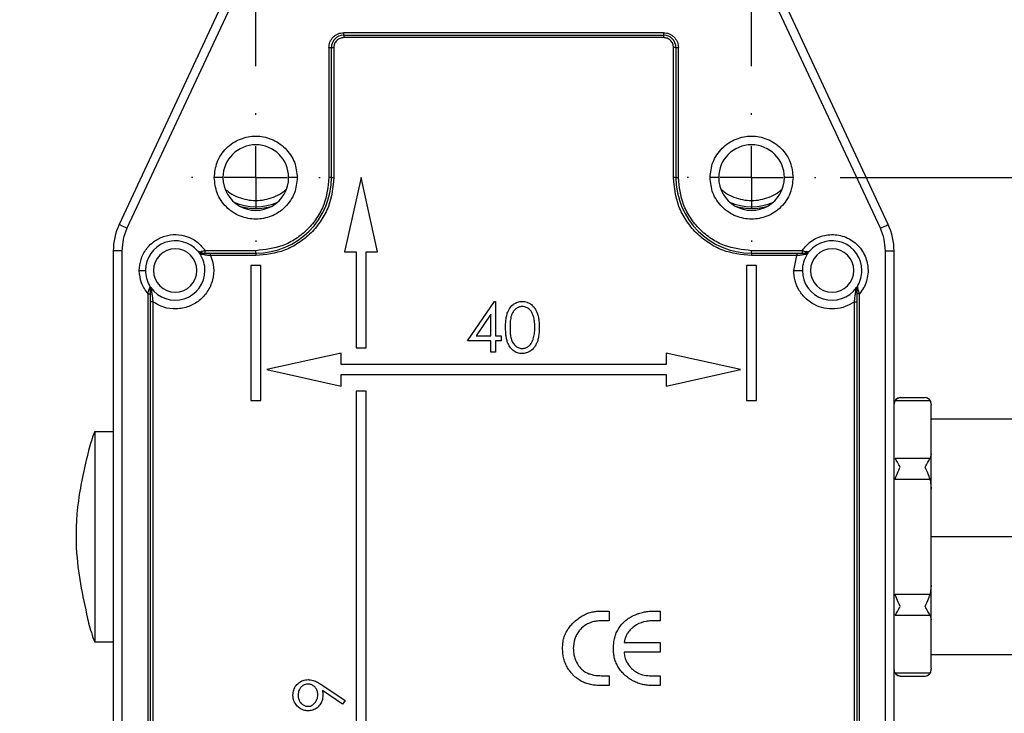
# Model space of a CAD drawing. Header units: millimetres. Extents: x 19 to 819, y 19 to 629.
# Tile 15 of 26: x 507 to 587, y 328 to 384. Entities that reach past the tile are written whole.
import ezdxf

# ---------------------------------------------------------------- set-up
doc = ezdxf.new("R2010")
doc.units = ezdxf.units.MM
doc.header["$LTSCALE"] = 3
doc.linetypes.add('CENTERX2', pattern=[20.32, 12.7, -2.54, 2.54, -2.54])
doc.layers.add('CENTER', color=40, linetype='CENTERX2')
doc.layers.add('DIMENSIONS', color=140, linetype='Continuous', lineweight=25)
doc.styles.add('SLDTEXTSTYLE0', font='TXT', dxfattribs={"width": 0.7})
doc.dimstyles.new('SLDDIMSTYLE1', dxfattribs={"dimtxt": 6.474023, "dimasz": 9.906, "dimexe": 0, "dimexo": 0.0625, "dimgap": 1.618506, "dimtad": 0, "dimtih": 1, "dimtoh": 1, "dimrnd": 1e-09, "dimzin": 4, "dimdsep": 46, "dimtxsty": 'SLDTEXTSTYLE0', "dimsah": 1, "dimcen": 0.09, "dimadec": 0, "dimazin": 1, "dimtfac": 1, "dimtmove": 0, "dimatfit": 0, "dimfxl": 0, "dimfrac": 2, "dimtolj": 1, "dimtzin": 12, "dimarcsym": 0})
doc.dimstyles.new('SLDDIMSTYLE2', dxfattribs={"dimtxt": 6.474023, "dimasz": 9.906, "dimexe": 0, "dimexo": 0.0625, "dimgap": 1.618506, "dimtad": 0, "dimtih": 1, "dimtoh": 1, "dimrnd": 1e-09, "dimzin": 4, "dimdsep": 46, "dimtxsty": 'SLDTEXTSTYLE0', "dimsah": 1, "dimcen": 0.09, "dimadec": 0, "dimazin": 1, "dimtfac": 1, "dimtofl": 0, "dimtmove": 0, "dimatfit": 3, "dimfxl": 0, "dimfrac": 2, "dimtolj": 1, "dimtzin": 12, "dimarcsym": 0})

# ---------------------------------------------------------------- blocks, each defined once
blk = doc.blocks.new('_D_9')
at = {"layer": 'DIMENSIONS'}
for p, q in [((526.235, 380.372), (526.235, 544.488)), ((566.235, 380.372), (566.235, 544.488)), ((526.235, 534.963), (507.185, 534.963)), ((536.872, 534.963), (534.698, 534.963)), ((534.698, 534.963), (534.698, 524.674)), ((556.11, 534.963), (558.284, 534.963)), ((558.284, 534.963), (558.284, 524.674)), ((566.235, 534.963), (585.285, 534.963)), ((534.698, 524.674), (536.872, 524.674)), ((558.284, 524.674), (556.11, 524.674))]:
    blk.add_line(p, q, dxfattribs=at)
for points in [[(526.235, 534.963), (516.329, 536.487), (516.329, 533.439)], [(566.235, 534.963), (576.141, 533.439), (576.141, 536.487)]]:
    blk.add_solid(points, dxfattribs=at)
at = {"layer": 'DIMENSIONS', "char_height": 6.35, "attachment_point": 1, "style": 'SLDTEXTSTYLE0'}
for s, insert in [('40.0', (536.872, 544.598)), ('1.57', (536.872, 532.859))]:
    blk.add_mtext(s, dxfattribs=dict(at, insert=insert))
blk = doc.blocks.new('_D_10')
at = {"layer": 'DIMENSIONS'}
for p, q in [((573.395, 371.372), (642.551, 371.372)), ((633.026, 371.372), (633.026, 346.894)), ((623.407, 335.155), (621.233, 335.155)), ((621.233, 335.155), (621.233, 324.866)), ((642.645, 335.155), (644.819, 335.155)), ((644.819, 335.155), (644.819, 324.866)), ((621.233, 324.866), (623.407, 324.866)), ((644.819, 324.866), (642.645, 324.866)), ((633.026, 282.372), (633.026, 323.416)), ((577.195, 282.372), (642.551, 282.372))]:
    blk.add_line(p, q, dxfattribs=at)
for points in [[(633.026, 371.372), (631.502, 361.466), (634.55, 361.466)], [(633.026, 282.372), (634.55, 292.278), (631.502, 292.278)]]:
    blk.add_solid(points, dxfattribs=at)
at = {"layer": 'DIMENSIONS', "char_height": 6.35, "attachment_point": 1, "style": 'SLDTEXTSTYLE0'}
for s, insert in [('89.0', (623.407, 344.79)), ('3.50', (623.407, 333.051))]:
    blk.add_mtext(s, dxfattribs=dict(at, insert=insert))
blk = doc.blocks.new('SW_CENTERMARKSYMBOL_6')
at = {"layer": 'CENTER', "color": 0}
for p, q in [((0, 5.08), (0, 5.19)), ((0, 0), (0, 2.54)), ((-5.08, 0), (-5.19, 0)), ((0, 0), (-2.54, 0)), ((0, 0), (0, -2.54)), ((0, 0), (2.54, 0)), ((5.08, 0), (5.19, 0)), ((0, -5.08), (0, -5.19))]:
    blk.add_line(p, q, dxfattribs=at)
blk = doc.blocks.new('SW_CENTERMARKSYMBOL_7')
at = {"layer": 'CENTER', "color": 0}
for p, q in [((0, 5.08), (0, 5.19)), ((0, 0), (0, 2.54)), ((-5.08, 0), (-5.19, 0)), ((0, 0), (-2.54, 0)), ((0, 0), (0, -2.54)), ((0, 0), (2.54, 0)), ((5.08, 0), (5.19, 0)), ((0, -5.08), (0, -5.19))]:
    blk.add_line(p, q, dxfattribs=at)

msp = doc.modelspace()

# ---------------------------------------------------------------- linework, layer by layer
for p, q in [((523.6, 385.583), (515.203, 367.576)), ((577.267, 367.576), (568.87, 385.583)), ((524.181, 385.172), (515.838, 367.28)), ((576.632, 367.28), (568.289, 385.172)), ((559.135, 383.072), (533.335, 383.072)), ((533.335, 382.872), (533.335, 383.072)), ((559.135, 383.072), (559.135, 382.872)), ((533.335, 382.872), (559.135, 382.872)), ((533.335, 382.872), (533.335, 382.672)), ((559.135, 382.672), (533.335, 382.672)), ((559.135, 382.872), (559.135, 382.672)), ((532.135, 381.872), (532.135, 371.372)), ((532.135, 381.872), (532.335, 381.872)), ((532.335, 371.372), (532.335, 381.872)), ((532.335, 381.872), (532.535, 381.872)), ((532.535, 381.872), (532.535, 371.372)), ((560.135, 381.872), (559.935, 381.872)), ((559.935, 371.372), (559.935, 381.872)), ((560.135, 381.872), (560.135, 371.372)), ((560.135, 381.872), (560.335, 381.872)), ((560.335, 371.372), (560.335, 381.872)), ((523.585, 371.372), (522.885, 371.372)), ((529.585, 371.372), (528.885, 371.372)), ((532.335, 371.372), (532.135, 371.372)), ((532.335, 371.372), (532.535, 371.372)), ((534.735, 371.372), (533.405, 365.372)), ((536.065, 365.372), (534.735, 371.372)), ((560.135, 371.372), (559.935, 371.372)), ((560.135, 371.372), (560.335, 371.372)), ((563.585, 371.372), (562.885, 371.372)), ((569.585, 371.372), (568.885, 371.372)), ((514.735, 365.463), (514.735, 282.372)), ((515.435, 365.463), (514.735, 365.463)), ((515.435, 365.463), (515.435, 282.372)), ((526.235, 365.472), (522.154, 365.472)), ((522.154, 365.272), (522.154, 365.472)), ((526.235, 365.272), (526.235, 365.472)), ((570.316, 365.472), (566.235, 365.472)), ((566.235, 365.272), (566.235, 365.472)), ((570.316, 365.472), (570.316, 365.272)), ((577.035, 282.372), (577.035, 365.463)), ((577.035, 365.463), (577.735, 365.463)), ((577.735, 282.372), (577.735, 365.463)), ((521.568, 365.425), (521.583, 365.408)), ((521.742, 365.191), (521.743, 365.192)), ((521.747, 365.181), (521.742, 365.189)), ((521.926, 365.272), (522.154, 365.272)), ((522.154, 365.272), (526.235, 365.272)), ((522.593, 365.072), (522.593, 365.272)), ((526.235, 365.072), (522.593, 365.072)), ((526.235, 365.272), (526.235, 365.072)), ((533.405, 365.372), (534.335, 365.372)), ((534.335, 365.372), (534.335, 357.622)), ((535.135, 357.622), (535.135, 365.372)), ((535.135, 365.372), (536.065, 365.372)), ((566.235, 365.272), (570.316, 365.272)), ((566.235, 365.272), (566.235, 365.072)), ((569.877, 365.072), (566.235, 365.072)), ((569.635, 363.872), (569.877, 365.072)), ((569.877, 365.272), (569.877, 365.072)), ((570.316, 365.272), (570.544, 365.272)), ((570.633, 365.281), (570.562, 365.272)), ((570.887, 365.408), (570.902, 365.425)), ((516.835, 363.872), (517.335, 363.872)), ((525.835, 364.272), (525.835, 353.372)), ((526.635, 364.272), (525.835, 364.272)), ((526.635, 353.372), (526.635, 364.272)), ((565.835, 364.272), (565.835, 353.372)), ((566.635, 364.272), (565.835, 364.272)), ((566.635, 353.372), (566.635, 364.272)), ((569.635, 363.872), (570.335, 363.872)), ((517.682, 362.627), (517.674, 362.64)), ((517.735, 361.982), (517.735, 362.402)), ((574.699, 362.492), (574.702, 362.497)), ((574.703, 362.497), (574.703, 362.497)), ((574.735, 362.402), (574.735, 361.982)), ((574.739, 362.468), (574.745, 362.492)), ((517.535, 361.982), (517.535, 293.761)), ((517.535, 361.982), (517.735, 361.982)), ((517.735, 293.761), (517.735, 361.982)), ((574.735, 361.982), (574.735, 293.761)), ((574.935, 361.982), (574.735, 361.982)), ((574.935, 293.761), (574.935, 361.982)), ((517.935, 361.348), (517.735, 361.348)), ((517.935, 361.348), (517.935, 294.396)), ((543.312, 358.195), (545.495, 361.374)), ((545.495, 361.374), (545.568, 361.374)), ((545.568, 361.374), (545.568, 358.605)), ((574.535, 361.348), (574.735, 361.348)), ((574.535, 294.396), (574.535, 361.348)), ((545.209, 360.342), (544.017, 358.605)), ((545.209, 358.605), (545.209, 360.342)), ((544.017, 358.605), (545.209, 358.605)), ((545.568, 358.605), (546.03, 358.605)), ((546.03, 358.605), (546.03, 358.195)), ((534.335, 357.622), (535.135, 357.622)), ((545.209, 358.195), (543.312, 358.195)), ((545.209, 357.272), (545.209, 358.195)), ((546.03, 358.195), (545.568, 358.195)), ((545.568, 358.195), (545.568, 357.272)), ((533.135, 357.202), (527.135, 355.872)), ((533.135, 356.272), (533.135, 357.202)), ((545.568, 357.272), (545.209, 357.272)), ((559.335, 357.202), (559.335, 356.272)), ((565.335, 355.872), (559.335, 357.202)), ((559.335, 356.272), (533.135, 356.272)), ((527.135, 355.872), (533.135, 354.542)), ((533.135, 354.542), (533.135, 355.472)), ((533.135, 355.472), (559.335, 355.472)), ((559.335, 354.542), (565.335, 355.872)), ((559.335, 355.472), (559.335, 354.542)), ((534.335, 354.122), (534.335, 302.122)), ((535.135, 354.122), (534.335, 354.122)), ((535.135, 302.122), (535.135, 354.122)), ((578.235, 353.609), (580.235, 353.609)), ((525.835, 353.372), (526.635, 353.372)), ((565.835, 353.372), (566.635, 353.372)), ((580.651, 353.342), (577.819, 353.342)), ((580.651, 353.342), (580.735, 352.988)), ((580.735, 349.077), (580.735, 352.988)), ((587.975, 351.872), (580.735, 351.872)), ((513.235, 350.872), (513.235, 333.872)), ((513.235, 350.872), (514.735, 350.872)), ((512.732, 349.338), (512.739, 349.322)), ((580.735, 349.077), (580.651, 348.723)), ((580.735, 346.283), (580.735, 349.077)), ((577.819, 348.723), (580.651, 348.723)), ((580.651, 346.991), (577.819, 346.991)), ((580.651, 346.991), (580.735, 346.283)), ((580.735, 338.461), (580.735, 346.283)), ((587.975, 342.372), (580.735, 342.372)), ((580.735, 338.461), (580.651, 337.753)), ((580.735, 335.667), (580.735, 338.461)), ((577.819, 337.753), (580.651, 337.753)), ((553.977, 336.372), (554.739, 336.372)), ((554.739, 336.372), (554.739, 335.582)), ((558.247, 336.372), (558.865, 336.372)), ((558.865, 336.372), (558.865, 335.582)), ((512.739, 335.422), (512.732, 335.405)), ((554.739, 335.582), (554.109, 335.582)), ((558.865, 335.582), (558.219, 335.582)), ((580.651, 336.021), (577.819, 336.021)), ((580.651, 336.021), (580.735, 335.667)), ((580.735, 331.756), (580.735, 335.667)), ((514.735, 333.872), (513.235, 333.872)), ((555.961, 333.846), (558.865, 333.846)), ((558.865, 333.846), (558.865, 333.056)), ((558.865, 333.056), (555.961, 333.056)), ((580.735, 332.872), (587.975, 332.872)), ((577.819, 331.402), (580.651, 331.402)), ((580.735, 331.756), (580.651, 331.402)), ((554.089, 331.161), (554.739, 331.161)), ((554.739, 331.161), (554.739, 330.372)), ((558.014, 331.161), (558.865, 331.161)), ((558.865, 331.161), (558.865, 330.372)), ((578.235, 331.134), (580.235, 331.134)), ((533.238, 328.861), (531.612, 329.973)), ((531.636, 330.379), (533.438, 329.147)), ((554.739, 330.372), (553.944, 330.372)), ((558.865, 330.372), (558.142, 330.372)), ((533.438, 329.147), (533.238, 328.861))]:
    msp.add_line(p, q)
at = {"flags": 128}
for points in [[(515.838, 367.28), (515.714, 367.338), (515.595, 367.393), (515.485, 367.444), (515.389, 367.489), (515.31, 367.526), (515.252, 367.553), (515.216, 367.57), (515.203, 367.576)], [(576.632, 367.28), (576.756, 367.338), (576.875, 367.393), (576.985, 367.444), (577.081, 367.489), (577.16, 367.526), (577.218, 367.553), (577.254, 367.57), (577.267, 367.576)]]:
    msp.add_lwpolyline(points, dxfattribs=at)
for centre, radius, start, end in [((533.335, 381.872), 1, 90.00041, 179.9997), ((559.135, 381.872), 1, 0.00028, 89.99961), ((526.235, 371.372), 2.65, 0.00014, 179.99986), ((566.235, 371.372), 2.65, 0.00015, 179.99985), ((526.235, 371.372), 2.65, 179.99982, 0.00018), ((526.235, 371.372), 6.1, 270.00003, 359.99997), ((566.235, 371.372), 6.1, 180.00002, 269.99999), ((566.235, 371.372), 2.65, 179.99983, 0.00017), ((526.235, 373.372), 4.35, 246.03436, 293.96564), ((526.235, 373.372), 4.496, 252.95239, 287.04761), ((566.235, 373.372), 4.35, 246.03434, 293.96566), ((566.235, 373.372), 4.496, 252.95234, 287.04766), ((519.735, 365.463), 5, 155.00015, 179.99993), ((572.735, 365.463), 5, 0.00002, 24.99999), ((519.735, 363.872), 2.4, 40.93263, 179.99995), ((572.735, 363.872), 2.4, 0.00005, 139.06737), ((519.735, 363.872), 1.75, 0, 180), ((572.735, 363.872), 1.75, 0.00002, 179.99998), ((519.735, 363.872), 2.4, 359.99983, 33.05586), ((521.96, 365.403), 0.135, 181.8429, 255.22886), ((572.735, 363.872), 2.4, 146.94418, 180.00005), ((570.51, 365.403), 0.135, 284.77249, 358.15524), ((519.735, 363.872), 2.4, 179.99981, 210.45034), ((519.735, 363.872), 2.4, 215.09665, 0.00009), ((519.735, 363.872), 1.75, 180, 0), ((572.735, 363.872), 2.4, 179.99993, 324.90334), ((572.735, 363.872), 1.75, 180.00002, 359.99998), ((572.735, 363.872), 2.4, 329.54959, 0.0001), ((517.619, 362.395), 0.117, 3.62372, 60.57189), ((574.851, 362.395), 0.117, 119.43133, 176.37225), ((578.235, 353.109), 0.5, 90.0003, 179.9997), ((580.235, 353.109), 0.5, 0.0003, 89.99948), ((536.564, 342.373), 24.829, 159.98367, 163.70824), ((536.567, 342.371), 24.832, 196.29186, 200.01607), ((578.235, 331.634), 0.5, 179.99957, 270.0111), ((580.235, 331.634), 0.5, 270.04649, 0.00006)]:
    msp.add_arc(centre, radius, start, end)
for points, knots in [([(532.135, 381.872), (532.151, 382.023), (532.176, 382.256), (532.325, 382.535), (532.48, 382.726), (532.671, 382.881), (532.951, 383.031), (533.184, 383.056), (533.335, 383.072)], [0, 0, 0, 0, 0.239443, 0.369581, 0.500002, 0.630137, 0.760556, 1, 1, 1, 1]), ([(559.135, 383.072), (559.286, 383.056), (559.519, 383.031), (559.798, 382.881), (559.989, 382.726), (560.145, 382.535), (560.294, 382.256), (560.319, 382.023), (560.335, 381.872)], [0, 0, 0, 0, 0.239444, 0.3695763, 0.4999986, 0.6301358, 0.7605564, 1, 1, 1, 1]), ([(533.335, 382.672), (533.234, 382.661), (533.079, 382.645), (532.893, 382.545), (532.765, 382.442), (532.662, 382.314), (532.562, 382.128), (532.546, 381.972), (532.535, 381.872)], [0, 0, 0, 0, 0.239442, 0.36951, 0.499996, 0.630069, 0.760556, 1, 1, 1, 1]), ([(559.935, 381.872), (559.924, 381.972), (559.908, 382.128), (559.808, 382.314), (559.705, 382.441), (559.577, 382.545), (559.391, 382.645), (559.236, 382.661), (559.135, 382.672)], [0, 0, 0, 0, 0.239443, 0.369506, 0.500003, 0.630067, 0.760559, 1, 1, 1, 1]), ([(522.885, 371.372), (522.93, 371.793), (522.999, 372.443), (523.417, 373.224), (523.849, 373.757), (524.382, 374.192), (525.163, 374.596), (526.235, 374.803), (527.307, 374.596), (528.087, 374.193), (528.62, 373.757), (529.053, 373.225), (529.471, 372.444), (529.54, 371.793), (529.585, 371.372)], [0, 0, 0, 0, 0.119721, 0.184835, 0.25, 0.315113, 0.380278, 0.5, 0.619721, 0.684835, 0.75, 0.815113, 0.880279, 1, 1, 1, 1]), ([(562.885, 371.372), (562.93, 371.793), (562.999, 372.443), (563.417, 373.224), (563.849, 373.757), (564.382, 374.192), (565.163, 374.596), (566.235, 374.803), (567.307, 374.596), (568.087, 374.193), (568.62, 373.757), (569.053, 373.225), (569.471, 372.444), (569.54, 371.793), (569.585, 371.372)], [0, 0, 0, 0, 0.119721, 0.184835, 0.25, 0.315113, 0.380278, 0.5, 0.619721, 0.684835, 0.75, 0.815113, 0.880279, 1, 1, 1, 1]), ([(529.585, 371.372), (529.54, 370.951), (529.471, 370.3), (529.053, 369.519), (528.621, 368.987), (528.088, 368.551), (527.307, 368.147), (526.235, 367.941), (525.163, 368.147), (524.383, 368.551), (523.85, 368.987), (523.417, 369.519), (522.999, 370.3), (522.93, 370.951), (522.885, 371.372)], [0, 0, 0, 0, 0.1197213, 0.1848346, 0.2499998, 0.3151132, 0.3802784, 0.4999998, 0.6197216, 0.6848351, 0.7499998, 0.8151134, 0.8802787, 1, 1, 1, 1]), ([(532.135, 371.372), (532.056, 370.63), (531.935, 369.488), (531.199, 368.114), (530.438, 367.169), (529.493, 366.408), (528.119, 365.672), (526.977, 365.551), (526.235, 365.472)], [0, 0, 0, 0, 0.239456, 0.368361, 0.500001, 0.63164, 0.760543, 1, 1, 1, 1]), ([(532.535, 371.372), (532.451, 370.579), (532.321, 369.36), (531.536, 367.893), (530.723, 366.884), (529.713, 366.071), (528.247, 365.285), (527.028, 365.156), (526.235, 365.072)], [0, 0, 0, 0, 0.239457, 0.368361, 0.5, 0.63164, 0.760543, 1, 1, 1, 1]), ([(566.235, 365.072), (565.442, 365.156), (564.223, 365.285), (562.757, 366.071), (561.747, 366.884), (560.934, 367.893), (560.149, 369.36), (560.019, 370.579), (559.935, 371.372)], [0, 0, 0, 0, 0.239457, 0.36836, 0.5, 0.631639, 0.760544, 1, 1, 1, 1]), ([(566.235, 365.472), (565.493, 365.551), (564.351, 365.672), (562.977, 366.408), (562.032, 367.169), (561.271, 368.114), (560.535, 369.488), (560.414, 370.63), (560.335, 371.372)], [0, 0, 0, 0, 0.2394566, 0.3683606, 0.4999995, 0.6316388, 0.7605437, 1, 1, 1, 1]), ([(569.585, 371.372), (569.54, 370.951), (569.471, 370.3), (569.053, 369.519), (568.621, 368.987), (568.088, 368.551), (567.307, 368.147), (566.235, 367.941), (565.163, 368.147), (564.383, 368.551), (563.85, 368.987), (563.417, 369.519), (562.999, 370.3), (562.93, 370.951), (562.885, 371.372)], [0, 0, 0, 0, 0.119721, 0.184835, 0.25, 0.315113, 0.380278, 0.5, 0.619721, 0.684835, 0.75, 0.815113, 0.880279, 1, 1, 1, 1]), ([(523.764, 370.445), (523.883, 370.342), (524.197, 370.069), (525.011, 369.672), (526.235, 369.424), (527.459, 369.672), (528.269, 370.067), (528.58, 370.337), (528.695, 370.436)], [0, 0, 0, 0, 0.087463, 0.232279, 0.501296, 0.770312, 0.915128, 1, 1, 1, 1]), ([(563.764, 370.445), (563.883, 370.342), (564.197, 370.069), (565.011, 369.672), (566.235, 369.424), (567.459, 369.672), (568.269, 370.067), (568.58, 370.337), (568.695, 370.436)], [0, 0, 0, 0, 0.087463, 0.23228, 0.501295, 0.770311, 0.915128, 1, 1, 1, 1]), ([(515.838, 367.28), (515.721, 366.988), (515.487, 366.405), (515.452, 365.777), (515.435, 365.463)], [0, 0, 0, 0, 0.499996, 1, 1, 1, 1]), ([(577.035, 365.463), (577.018, 365.777), (576.983, 366.405), (576.749, 366.988), (576.632, 367.28)], [0, 0, 0, 0, 0.5000039, 1, 1, 1, 1]), ([(516.835, 363.872), (516.862, 364.173), (516.918, 364.79), (517.369, 365.633), (518.047, 366.292), (518.886, 366.694), (519.808, 366.821), (520.736, 366.646), (521.577, 366.192), (521.965, 365.708), (522.154, 365.472)], [0, 0, 0, 0, 0.121752, 0.249999, 0.378248, 0.5, 0.621752, 0.75, 0.878249, 1, 1, 1, 1]), ([(570.316, 365.472), (570.434, 365.629), (570.668, 365.943), (571.137, 366.314), (571.67, 366.593), (572.432, 366.802), (573.239, 366.774), (573.981, 366.515), (574.495, 366.202), (574.937, 365.793), (575.389, 365.15), (575.636, 364.382), (575.644, 363.591), (575.521, 363.003), (575.293, 362.45), (575.054, 362.138), (574.935, 361.982)], [0, 0, 0, 0, 0.062069, 0.124164, 0.187993, 0.251879, 0.37349, 0.436717, 0.499999, 0.563226, 0.626509, 0.748119, 0.811949, 0.875835, 0.937904, 1, 1, 1, 1]), ([(522.154, 365.472), (522.134, 365.468), (522.076, 365.456), (521.967, 365.431), (521.877, 365.41), (521.825, 365.398)], [0, 0, 0, 0, 0.1794877, 0.5260601, 1, 1, 1, 1]), ([(570.316, 365.472), (570.336, 365.468), (570.394, 365.456), (570.503, 365.431), (570.593, 365.41), (570.645, 365.398)], [0, 0, 0, 0, 0.1795354, 0.52606, 1, 1, 1, 1]), ([(522.593, 365.072), (522.692, 364.76), (522.894, 364.12), (522.791, 363.091), (522.381, 362.154), (521.703, 361.41), (520.828, 360.912), (519.824, 360.719), (518.797, 360.845), (518.217, 361.183), (517.935, 361.348)], [0, 0, 0, 0, 0.121672, 0.249999, 0.378327, 0.5, 0.621672, 0.75, 0.878327, 1, 1, 1, 1]), ([(521.548, 365.444), (521.583, 365.421), (521.641, 365.382), (521.742, 365.382), (521.797, 365.393), (521.825, 365.398)], [0, 0, 0, 0, 0.419775, 0.7015, 1, 1, 1, 1]), ([(521.926, 365.272), (521.891, 365.274), (521.818, 365.279), (521.681, 365.324), (521.6, 365.397), (521.548, 365.444)], [0, 0, 0, 0, 0.24511, 0.512753, 1, 1, 1, 1]), ([(521.548, 365.444), (521.552, 365.439), (521.569, 365.42), (521.609, 365.372), (521.673, 365.291), (521.72, 365.221), (521.747, 365.181)], [0, 0, 0, 0, 0.0596505, 0.2359943, 0.561708, 1, 1, 1, 1]), ([(521.712, 365.321), (521.695, 365.329), (521.656, 365.346), (521.606, 365.382), (521.576, 365.413), (521.563, 365.427)], [0, 0, 0, 0, 0.305468, 0.686382, 1, 1, 1, 1]), ([(521.821, 365.283), (521.791, 365.29), (521.755, 365.298), (521.723, 365.315), (521.717, 365.318)], [0, 0, 0, 0, 0.827027, 1, 1, 1, 1]), ([(521.747, 365.181), (521.749, 365.195), (521.755, 365.228), (521.826, 365.264), (521.885, 365.268), (521.926, 365.272)], [0, 0, 0, 0, 0.190422, 0.427669, 1, 1, 1, 1]), ([(522.593, 365.072), (522.494, 365.082), (522.307, 365.102), (522.052, 365.134), (521.875, 365.161), (521.781, 365.175), (521.753, 365.18), (521.747, 365.181)], [0, 0, 0, 0, 0.349481, 0.663118, 0.902535, 0.976389, 1, 1, 1, 1]), ([(570.723, 365.181), (570.717, 365.18), (570.689, 365.175), (570.594, 365.161), (570.418, 365.134), (570.163, 365.102), (569.976, 365.082), (569.877, 365.072)], [0, 0, 0, 0, 0.023744, 0.098041, 0.336936, 0.650684, 1, 1, 1, 1]), ([(570.922, 365.444), (570.87, 365.397), (570.789, 365.324), (570.652, 365.279), (570.579, 365.274), (570.544, 365.272)], [0, 0, 0, 0, 0.487248, 0.754876, 1, 1, 1, 1]), ([(570.544, 365.272), (570.598, 365.276), (570.661, 365.282), (570.723, 365.305), (570.743, 365.313), (570.754, 365.318), (570.762, 365.322)], [0, 0, 0, 0, 0.717853, 0.835346, 0.882551, 1, 1, 1, 1]), ([(570.544, 365.272), (570.585, 365.268), (570.644, 365.264), (570.715, 365.228), (570.721, 365.195), (570.723, 365.181)], [0, 0, 0, 0, 0.572328, 0.809573, 1, 1, 1, 1]), ([(570.922, 365.444), (570.887, 365.421), (570.829, 365.382), (570.728, 365.382), (570.673, 365.393), (570.645, 365.398)], [0, 0, 0, 0, 0.419784, 0.70152, 1, 1, 1, 1]), ([(570.702, 365.298), (570.692, 365.293), (570.675, 365.286), (570.657, 365.284), (570.65, 365.284)], [0, 0, 0, 0, 0.606467, 1, 1, 1, 1]), ([(570.723, 365.181), (570.75, 365.221), (570.797, 365.291), (570.861, 365.372), (570.901, 365.42), (570.918, 365.439), (570.922, 365.444)], [0, 0, 0, 0, 0.438229, 0.763953, 0.940306, 1, 1, 1, 1]), ([(570.723, 365.181), (570.725, 365.183), (570.728, 365.187), (570.732, 365.195), (570.738, 365.203), (570.742, 365.209), (570.745, 365.213)], [0, 0, 0, 0, 0.1900989, 0.4189985, 0.6881995, 1, 1, 1, 1]), ([(570.907, 365.427), (570.888, 365.408), (570.847, 365.366), (570.786, 365.326), (570.743, 365.312), (570.731, 365.308)], [0, 0, 0, 0, 0.377552, 0.811408, 1, 1, 1, 1]), ([(517.535, 361.982), (517.334, 362.266), (516.931, 362.833), (516.867, 363.526), (516.835, 363.872)], [0, 0, 0, 0, 0.499998, 1, 1, 1, 1]), ([(574.535, 361.348), (574.296, 361.205), (573.81, 360.912), (572.959, 360.742), (572.1, 360.797), (571.298, 361.083), (570.6, 361.57), (570.057, 362.237), (569.701, 363.029), (569.657, 363.594), (569.635, 363.872)], [0, 0, 0, 0, 0.122628, 0.25, 0.377372, 0.5, 0.622628, 0.75, 0.877372, 1, 1, 1, 1]), ([(517.535, 361.982), (517.536, 361.986), (517.543, 362.014), (517.566, 362.109), (517.605, 362.247), (517.646, 362.389), (517.667, 362.467), (517.676, 362.496)], [0, 0, 0, 0, 0.019243, 0.165466, 0.548726, 0.825938, 1, 1, 1, 1]), ([(517.666, 362.656), (517.676, 362.627), (517.695, 362.575), (517.682, 362.521), (517.676, 362.496)], [0, 0, 0, 0, 0.5372561, 1, 1, 1, 1]), ([(517.666, 362.656), (517.689, 362.609), (517.728, 362.528), (517.733, 362.44), (517.735, 362.402)], [0, 0, 0, 0, 0.5800682, 1, 1, 1, 1]), ([(517.771, 362.492), (517.755, 362.516), (517.726, 362.559), (517.691, 362.613), (517.673, 362.644), (517.666, 362.656)], [0, 0, 0, 0, 0.456523, 0.788743, 1, 1, 1, 1]), ([(517.735, 362.402), (517.735, 362.426), (517.734, 362.456), (517.751, 362.5), (517.765, 362.495), (517.771, 362.492)], [0, 0, 0, 0, 0.658336, 0.846095, 1, 1, 1, 1]), ([(517.771, 362.492), (517.77, 362.493), (517.768, 362.496), (517.765, 362.501), (517.761, 362.506), (517.759, 362.51), (517.757, 362.512)], [0, 0, 0, 0, 0.188568, 0.416437, 0.686439, 1, 1, 1, 1]), ([(517.771, 362.492), (517.772, 362.488), (517.774, 362.472), (517.782, 362.419), (517.805, 362.272), (517.842, 362.026), (517.89, 361.697), (517.92, 361.467), (517.935, 361.348)], [0, 0, 0, 0, 0.010389, 0.04189, 0.138944, 0.396226, 0.688938, 1, 1, 1, 1]), ([(574.535, 361.348), (574.55, 361.467), (574.58, 361.697), (574.628, 362.026), (574.665, 362.272), (574.688, 362.419), (574.696, 362.472), (574.698, 362.488), (574.699, 362.492)], [0, 0, 0, 0, 0.310951, 0.603572, 0.860808, 0.957914, 0.989565, 1, 1, 1, 1]), ([(574.804, 362.656), (574.797, 362.644), (574.779, 362.613), (574.744, 362.559), (574.715, 362.516), (574.699, 362.492)], [0, 0, 0, 0, 0.211299, 0.54348, 1, 1, 1, 1]), ([(574.699, 362.492), (574.705, 362.495), (574.719, 362.5), (574.736, 362.456), (574.735, 362.426), (574.735, 362.402)], [0, 0, 0, 0, 0.153863, 0.34156, 1, 1, 1, 1]), ([(574.735, 362.402), (574.737, 362.44), (574.742, 362.528), (574.781, 362.609), (574.804, 362.656)], [0, 0, 0, 0, 0.419934, 1, 1, 1, 1]), ([(574.754, 362.53), (574.757, 362.544), (574.765, 362.585), (574.785, 362.621), (574.798, 362.645)], [0, 0, 0, 0, 0.3538, 1, 1, 1, 1]), ([(574.804, 362.656), (574.794, 362.627), (574.775, 362.575), (574.788, 362.521), (574.794, 362.496)], [0, 0, 0, 0, 0.537255, 1, 1, 1, 1]), ([(574.935, 361.982), (574.934, 361.986), (574.932, 361.995), (574.925, 362.023), (574.902, 362.115), (574.865, 362.247), (574.824, 362.389), (574.803, 362.467), (574.794, 362.496)], [0, 0, 0, 0, 0.019214, 0.053284, 0.16538, 0.548727, 0.825952, 1, 1, 1, 1]), ([(546.389, 359.27), (546.389, 359.304), (546.39, 359.47), (546.403, 359.771), (546.451, 360.15), (546.543, 360.481), (546.702, 360.816), (546.917, 361.078), (547.223, 361.277), (547.478, 361.365), (547.666, 361.372), (547.726, 361.374)], [0, 0, 0, 0, 0.035738, 0.178776, 0.321896, 0.444968, 0.545404, 0.718334, 0.798225, 0.935538, 1, 1, 1, 1]), ([(547.738, 360.964), (547.705, 360.963), (547.588, 360.957), (547.371, 360.893), (547.126, 360.722), (546.955, 360.485), (546.853, 360.241), (546.798, 360.008), (546.755, 359.685), (546.751, 359.439), (546.748, 359.272)], [0, 0, 0, 0, 0.045603, 0.160447, 0.303948, 0.445541, 0.554499, 0.663317, 0.771925, 1, 1, 1, 1]), ([(547.726, 361.374), (547.76, 361.374), (547.926, 361.37), (548.222, 361.294), (548.566, 361.066), (548.78, 360.783), (548.93, 360.482), (549.026, 360.179), (549.095, 359.76), (549.102, 359.456), (549.107, 359.27)], [0, 0, 0, 0, 0.035497, 0.1771188, 0.318418, 0.466187, 0.5496657, 0.6762671, 0.8025603, 1, 1, 1, 1]), ([(548.748, 359.272), (548.747, 359.305), (548.746, 359.472), (548.732, 359.706), (548.689, 359.969), (548.637, 360.181), (548.535, 360.451), (548.354, 360.724), (548.069, 360.911), (547.86, 360.958), (547.75, 360.964), (547.738, 360.964)], [0, 0, 0, 0, 0.045644, 0.228433, 0.319786, 0.41116, 0.526849, 0.713832, 0.848603, 0.983785, 1, 1, 1, 1]), ([(547.726, 357.169), (547.693, 357.17), (547.532, 357.173), (547.247, 357.246), (546.914, 357.462), (546.69, 357.755), (546.548, 358.06), (546.465, 358.35), (546.401, 358.753), (546.394, 359.062), (546.389, 359.27)], [0, 0, 0, 0, 0.035795, 0.172541, 0.309007, 0.454567, 0.562002, 0.669316, 0.776462, 1, 1, 1, 1]), ([(546.748, 359.272), (546.748, 359.239), (546.748, 359.072), (546.76, 358.838), (546.793, 358.573), (546.846, 358.31), (546.965, 358.019), (547.166, 357.796), (547.383, 357.652), (547.566, 357.588), (547.702, 357.581), (547.738, 357.58)], [0, 0, 0, 0, 0.0456145, 0.2282421, 0.3195371, 0.4108537, 0.5952977, 0.7416775, 0.8140592, 0.9503398, 1, 1, 1, 1]), ([(549.107, 359.27), (549.106, 359.237), (549.105, 359.07), (549.09, 358.77), (549.035, 358.397), (548.936, 358.068), (548.769, 357.73), (548.492, 357.404), (548.099, 357.198), (547.836, 357.178), (547.726, 357.169)], [0, 0, 0, 0, 0.0355422, 0.1778182, 0.3202183, 0.4358994, 0.5435782, 0.7202542, 0.8835299, 1, 1, 1, 1]), ([(548.596, 358.266), (548.607, 358.298), (548.661, 358.456), (548.713, 358.706), (548.743, 359.012), (548.746, 359.185), (548.748, 359.272)], [0, 0, 0, 0, 0.0979, 0.491064, 0.744905, 1, 1, 1, 1]), ([(547.738, 357.58), (547.772, 357.581), (547.888, 357.585), (548.085, 357.644), (548.316, 357.792), (548.493, 358.01), (548.564, 358.186), (548.596, 358.266)], [0, 0, 0, 0, 0.085294, 0.297695, 0.514853, 0.779661, 1, 1, 1, 1]), ([(577.819, 353.342), (577.875, 353.42), (577.98, 353.566), (578.155, 353.596), (578.235, 353.609)], [0, 0, 0, 0, 0.54044, 1, 1, 1, 1]), ([(580.651, 353.342), (580.595, 353.42), (580.491, 353.565), (580.316, 353.595), (580.235, 353.609)], [0, 0, 0, 0, 0.537335, 1, 1, 1, 1]), ([(512.739, 349.322), (512.421, 347.983), (511.774, 345.267), (511.615, 340.533), (512.329, 337.285), (512.739, 335.422)], [0, 0, 0, 0, 0.293077, 0.594653, 1, 1, 1, 1]), ([(578.235, 347.991), (578.16, 348.128), (578.025, 348.374), (577.882, 348.616), (577.819, 348.723)], [0, 0, 0, 0, 0.556965, 1, 1, 1, 1]), ([(577.819, 346.991), (577.878, 347.168), (577.992, 347.512), (578.156, 347.835), (578.235, 347.991)], [0, 0, 0, 0, 0.516229, 1, 1, 1, 1]), ([(580.235, 347.991), (580.31, 348.127), (580.444, 348.373), (580.587, 348.615), (580.651, 348.723)], [0, 0, 0, 0, 0.553647, 1, 1, 1, 1]), ([(580.651, 346.991), (580.593, 347.167), (580.479, 347.511), (580.315, 347.833), (580.235, 347.991)], [0, 0, 0, 0, 0.5129374, 1, 1, 1, 1]), ([(578.235, 336.753), (578.155, 336.91), (577.991, 337.233), (577.877, 337.577), (577.819, 337.753)], [0, 0, 0, 0, 0.487056, 1, 1, 1, 1]), ([(580.235, 336.753), (580.314, 336.909), (580.478, 337.232), (580.592, 337.576), (580.651, 337.753)], [0, 0, 0, 0, 0.483764, 1, 1, 1, 1]), ([(552.002, 335.574), (552.027, 335.595), (552.155, 335.703), (552.34, 335.845), (552.625, 336.02), (552.864, 336.14), (553.114, 336.234), (553.35, 336.304), (553.637, 336.361), (553.863, 336.368), (553.977, 336.372)], [0, 0, 0, 0, 0.045922, 0.229842, 0.321724, 0.505777, 0.597679, 0.689583, 0.843525, 1, 1, 1, 1]), ([(555.715, 335.26), (555.737, 335.286), (555.846, 335.411), (556.066, 335.618), (556.478, 335.915), (556.822, 336.058), (557.042, 336.15)], [0, 0, 0, 0, 0.061936, 0.310427, 0.558715, 1, 1, 1, 1]), ([(557.042, 336.15), (557.074, 336.16), (557.232, 336.213), (557.509, 336.292), (557.881, 336.359), (558.125, 336.368), (558.247, 336.372)], [0, 0, 0, 0, 0.0812437, 0.4065194, 0.7015375, 1, 1, 1, 1]), ([(577.819, 336.021), (577.883, 336.129), (578.026, 336.371), (578.16, 336.617), (578.235, 336.753)], [0, 0, 0, 0, 0.446353, 1, 1, 1, 1]), ([(580.651, 336.021), (580.588, 336.128), (580.445, 336.37), (580.31, 336.616), (580.235, 336.753)], [0, 0, 0, 0, 0.443027, 1, 1, 1, 1]), ([(550.988, 333.401), (550.989, 333.435), (550.993, 333.602), (551.016, 333.902), (551.099, 334.228), (551.212, 334.542), (551.334, 334.781), (551.513, 335.056), (551.716, 335.311), (551.906, 335.486), (552.002, 335.574)], [0, 0, 0, 0, 0.040386, 0.202177, 0.364191, 0.445011, 0.607075, 0.687893, 0.842701, 1, 1, 1, 1]), ([(554.109, 335.582), (554.075, 335.582), (553.908, 335.578), (553.609, 335.554), (553.245, 335.457), (552.81, 335.266), (552.563, 335.028), (552.395, 334.867)], [0, 0, 0, 0, 0.052232, 0.261595, 0.468594, 0.639416, 1, 1, 1, 1]), ([(555.093, 333.335), (555.094, 333.368), (555.097, 333.535), (555.11, 333.769), (555.153, 334.032), (555.211, 334.293), (555.348, 334.729), (555.57, 335.05), (555.715, 335.26)], [0, 0, 0, 0, 0.048499, 0.242674, 0.339715, 0.436753, 0.631212, 1, 1, 1, 1]), ([(558.219, 335.582), (558.185, 335.582), (558.018, 335.579), (557.583, 335.537), (557.041, 335.356), (556.712, 335.093), (556.595, 334.999)], [0, 0, 0, 0, 0.056797, 0.28461, 0.745518, 1, 1, 1, 1]), ([(552.395, 334.867), (552.374, 334.841), (552.268, 334.712), (552.11, 334.471), (551.903, 333.996), (551.875, 333.614), (551.856, 333.351)], [0, 0, 0, 0, 0.060944, 0.305732, 0.523382, 1, 1, 1, 1]), ([(556.595, 334.999), (556.571, 334.976), (556.448, 334.863), (556.274, 334.664), (556.059, 334.306), (556, 334.029), (555.961, 333.846)], [0, 0, 0, 0, 0.074431, 0.37348, 0.58633, 1, 1, 1, 1]), ([(551.824, 331.237), (551.801, 331.261), (551.689, 331.384), (551.54, 331.565), (551.361, 331.848), (551.241, 332.087), (551.124, 332.401), (551.058, 332.66), (551, 333.015), (550.993, 333.242), (550.988, 333.401)], [0, 0, 0, 0, 0.041994, 0.210271, 0.294313, 0.462691, 0.546738, 0.715083, 0.799115, 1, 1, 1, 1]), ([(551.856, 333.351), (551.857, 333.318), (551.859, 333.15), (551.89, 332.861), (552.002, 332.431), (552.158, 332.164), (552.252, 332.004)], [0, 0, 0, 0, 0.0702441, 0.3520572, 0.611233, 1, 1, 1, 1]), ([(556.085, 331.145), (556.06, 331.168), (555.937, 331.28), (555.723, 331.493), (555.528, 331.766), (555.363, 332.057), (555.259, 332.304), (555.166, 332.62), (555.105, 332.943), (555.097, 333.204), (555.093, 333.335)], [0, 0, 0, 0, 0.040259, 0.201526, 0.363013, 0.443587, 0.605108, 0.685682, 0.841558, 1, 1, 1, 1]), ([(555.961, 333.056), (555.962, 333.023), (555.968, 332.855), (556.014, 332.589), (556.177, 332.193), (556.361, 331.965), (556.483, 331.815)], [0, 0, 0, 0, 0.0726668, 0.3655147, 0.5818056, 1, 1, 1, 1]), ([(552.252, 332.004), (552.272, 331.977), (552.371, 331.842), (552.623, 331.566), (553.016, 331.344), (553.419, 331.224), (553.746, 331.171), (553.974, 331.164), (554.089, 331.161)], [0, 0, 0, 0, 0.0475005, 0.2385461, 0.5285675, 0.6755063, 0.8366665, 1, 1, 1, 1]), ([(556.483, 331.815), (556.506, 331.791), (556.622, 331.67), (556.909, 331.429), (557.411, 331.201), (557.816, 331.174), (558.014, 331.161)], [0, 0, 0, 0, 0.058423, 0.293246, 0.654079, 1, 1, 1, 1]), ([(578.235, 331.134), (578.154, 331.148), (577.979, 331.178), (577.875, 331.324), (577.819, 331.402)], [0, 0, 0, 0, 0.462664, 1, 1, 1, 1]), ([(580.235, 331.134), (580.315, 331.148), (580.49, 331.178), (580.595, 331.324), (580.651, 331.402)], [0, 0, 0, 0, 0.459551, 1, 1, 1, 1]), ([(529.232, 329.6), (529.234, 329.634), (529.239, 329.802), (529.308, 330.104), (529.528, 330.456), (529.855, 330.706), (530.183, 330.826), (530.389, 330.836), (530.462, 330.84)], [0, 0, 0, 0, 0.0516384, 0.2610127, 0.4704392, 0.6819441, 0.8877785, 1, 1, 1, 1]), ([(530.462, 330.84), (530.495, 330.839), (530.663, 330.834), (530.956, 330.765), (531.31, 330.591), (531.527, 330.45), (531.636, 330.379)], [0, 0, 0, 0, 0.078152, 0.39414, 0.6942818, 1, 1, 1, 1]), ([(553.944, 330.372), (553.911, 330.373), (553.744, 330.376), (553.444, 330.397), (553.117, 330.468), (552.862, 330.549), (552.614, 330.65), (552.379, 330.779), (552.09, 330.98), (551.933, 331.131), (551.824, 331.237)], [0, 0, 0, 0, 0.042442, 0.21243, 0.382552, 0.467487, 0.552438, 0.722673, 0.807623, 1, 1, 1, 1]), ([(558.142, 330.372), (558.109, 330.373), (557.942, 330.377), (557.708, 330.394), (557.38, 330.457), (557.123, 330.533), (556.876, 330.634), (556.646, 330.747), (556.374, 330.909), (556.182, 331.066), (556.085, 331.145)], [0, 0, 0, 0, 0.044514, 0.222834, 0.311909, 0.49038, 0.579455, 0.668533, 0.833179, 1, 1, 1, 1]), ([(530.438, 330.481), (530.404, 330.48), (530.303, 330.476), (530.13, 330.426), (529.937, 330.298), (529.768, 330.096), (529.658, 329.846), (529.647, 329.664), (529.643, 329.582)], [0, 0, 0, 0, 0.075228, 0.227376, 0.398772, 0.590819, 0.815976, 1, 1, 1, 1]), ([(531.232, 329.619), (531.232, 329.652), (531.228, 329.788), (531.178, 330.008), (531.025, 330.238), (530.819, 330.402), (530.609, 330.474), (530.478, 330.479), (530.438, 330.481)], [0, 0, 0, 0, 0.0764727, 0.3118942, 0.5059389, 0.6992482, 0.9068276, 1, 1, 1, 1]), ([(531.612, 329.973), (531.616, 329.94), (531.627, 329.853), (531.639, 329.713), (531.642, 329.606), (531.643, 329.552)], [0, 0, 0, 0, 0.236948, 0.617953, 1, 1, 1, 1]), ([(530.458, 328.327), (530.424, 328.328), (530.261, 328.333), (529.968, 328.4), (529.633, 328.615), (529.387, 328.936), (529.25, 329.277), (529.237, 329.509), (529.232, 329.6)], [0, 0, 0, 0, 0.0509673, 0.2505052, 0.4501714, 0.6469945, 0.8603694, 1, 1, 1, 1]), ([(529.643, 329.582), (529.644, 329.548), (529.648, 329.412), (529.707, 329.173), (529.875, 328.928), (530.093, 328.754), (530.291, 328.69), (530.407, 328.687), (530.438, 328.686)], [0, 0, 0, 0, 0.075461, 0.309545, 0.543805, 0.736745, 0.930779, 1, 1, 1, 1]), ([(530.438, 328.686), (530.471, 328.687), (530.572, 328.69), (530.745, 328.742), (530.953, 328.887), (531.132, 329.121), (531.223, 329.388), (531.23, 329.556), (531.232, 329.619)], [0, 0, 0, 0, 0.073757, 0.222936, 0.391145, 0.627219, 0.862224, 1, 1, 1, 1]), ([(531.643, 329.552), (531.642, 329.519), (531.638, 329.35), (531.571, 329.047), (531.346, 328.701), (531.026, 328.44), (530.706, 328.336), (530.514, 328.329), (530.458, 328.327)], [0, 0, 0, 0, 0.052854, 0.267151, 0.481684, 0.695983, 0.910295, 1, 1, 1, 1])]:
    msp.add_open_spline(points, degree=3, knots=knots)

# ---------------------------------------------------------------- block references
at = {"layer": 'CENTER'}
for name, p in [('SW_CENTERMARKSYMBOL_7', (526.235, 371.372)), ('SW_CENTERMARKSYMBOL_6', (566.235, 371.372))]:
    msp.add_blockref(name, p, dxfattribs=at)

# ---------------------------------------------------------------- dimensions: what is measured, and where the dimension line sits
at = {"layer": 'DIMENSIONS'}
dim = msp.add_linear_dim(base=(566.235, 534.963), p1=(526.235, 376.562), p2=(566.235, 376.562), dimstyle='SLDDIMSTYLE1', dxfattribs=at)
dim.commit()
dim.dimension.update_dxf_attribs({"geometry": '_D_9', "text_midpoint": (546.491, 534.963), "dimtype": 160})
dim = msp.add_linear_dim(base=(633.026, 371.372), p1=(573.385, 282.372), p2=(569.585, 371.372), angle=90, dimstyle='SLDDIMSTYLE2', dxfattribs=at)
dim.commit()
dim.dimension.update_dxf_attribs({"geometry": '_D_10', "text_midpoint": (633.026, 335.155), "dimtype": 160})

doc.saveas('drawing.dxf')
